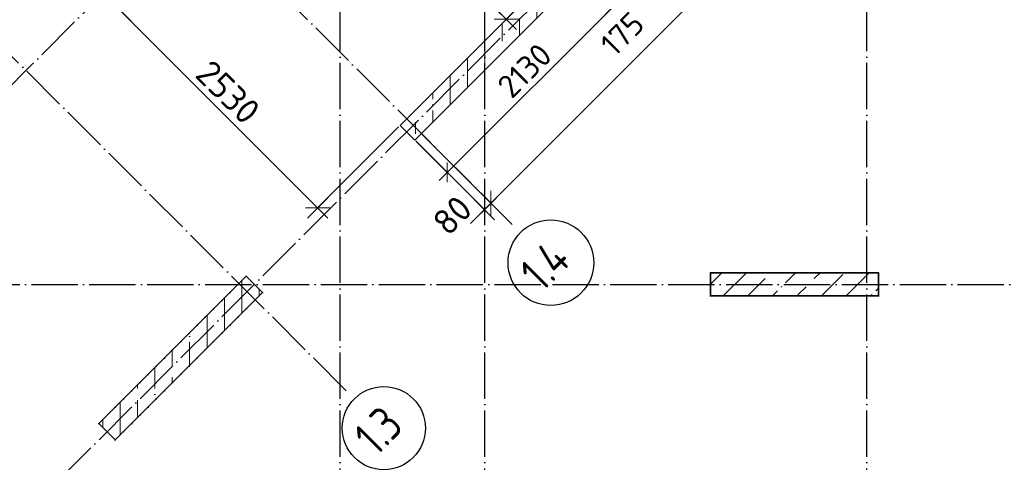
# Model space of a CAD drawing. Header units: millimetres. Extents: x -3495 to 112233, y -3287 to 47686.
# Tile 4 of 43: x 11132 to 19638, y 6864 to 10686. Entities that reach past the tile are written whole.
import ezdxf

# ---------------------------------------------------------------- set-up
doc = ezdxf.new("R2010")
doc.units = ezdxf.units.MM
doc.header["$PDMODE"] = 65
for name, pattern in [('______11', [500, 400, -50, 0, -50]), ('______5', [1100, 800, -100, 100, -100]), ('______9', [100, 0, -100])]:
    doc.linetypes.add(name, pattern=pattern)
for name, color, linetype, lineweight in [('Колонна (1)', 7, 'Continuous', 35), ('Колонна (2)', 7, 'Continuous', 35), ('Размерная линия_ общее', 7, 'Continuous', 13), ('Размерная линия_ общее_1', 7, 'Continuous', 13), ('Стена_ общее', 7, 'Continuous', 35)]:
    doc.layers.add(name, color=color, linetype=linetype, lineweight=lineweight)
doc.layers.add('Осевая линия_ общее', color=7, linetype='______5', lineweight=13, true_color=0xa0a0a0)
doc.styles.add('ISOCPEUR', font='isocpeur.ttf')
doc.dimstyles.new('DIMSTYLE_3', dxfattribs={"dimtxt": 220, "dimasz": 250, "dimexe": 0, "dimexo": 0, "dimgap": 110, "dimtad": 2, "dimdec": 0, "dimrnd": 5, "dimzin": 12, "dimdsep": 46, "dimtxsty": 'ISOCPEUR', "dimblk1": 'ALL_ML_STRICH', "dimblk2": 'ALL_ML_STRICH', "dimsah": 1, "dimcen": 0, "dimclrd": 7, "dimclre": 256, "dimclrt": 7, "dimadec": 0, "dimazin": 0, "dimtfac": 1, "dimtdec": 0, "dimtix": 1, "dimtmove": 2, "dimatfit": 3, "dimfxl": 0, "dimtzin": 0, "dimlwd": 0, "dimlwe": -3, "dimarcsym": 0})
doc.dimstyles.new('DIMSTYLE_5', dxfattribs={"dimtxt": 200, "dimasz": 200, "dimexe": 0, "dimexo": 0, "dimgap": 100, "dimtad": 2, "dimdec": 0, "dimrnd": 5, "dimzin": 12, "dimdsep": 46, "dimtxsty": 'ISOCPEUR', "dimblk1": 'ALL_ML_STRICH', "dimblk2": 'ALL_ML_STRICH', "dimsah": 1, "dimcen": 0, "dimclrd": 7, "dimclre": 256, "dimclrt": 7, "dimadec": 0, "dimazin": 0, "dimtfac": 1, "dimtdec": 0, "dimtix": 1, "dimtmove": 2, "dimatfit": 3, "dimfxl": 0, "dimtvp": 1.2, "dimtzin": 0, "dimlwd": 0, "dimlwe": -3, "dimarcsym": 0})
doc.dimstyles.new('DIMSTYLE_8', dxfattribs={"dimtxt": 220, "dimasz": 250, "dimexe": 0, "dimexo": 0, "dimgap": 110, "dimtad": 2, "dimdec": 0, "dimrnd": 5, "dimzin": 12, "dimdsep": 46, "dimtxsty": 'ISOCPEUR', "dimblk1": 'ALL_ML_STRICH', "dimblk2": 'ALL_ML_STRICH', "dimsah": 1, "dimcen": 0, "dimclrd": 7, "dimclre": 256, "dimclrt": 7, "dimadec": 0, "dimazin": 0, "dimtfac": 1, "dimtdec": 0, "dimtix": 1, "dimtmove": 2, "dimatfit": 3, "dimfxl": 0, "dimtvp": 1.2, "dimtzin": 0, "dimlwd": 0, "dimlwe": -3, "dimarcsym": 0})
doc.dimstyles.new('DIMSTYLE_9', dxfattribs={"dimtxt": 200, "dimasz": 200, "dimexe": 0, "dimexo": 0, "dimgap": 100, "dimtad": 2, "dimdec": 0, "dimrnd": 5, "dimzin": 12, "dimdsep": 46, "dimtxsty": 'ISOCPEUR', "dimblk1": 'ALL_ML_STRICH', "dimblk2": 'ALL_ML_STRICH', "dimsah": 1, "dimcen": 0, "dimclrd": 7, "dimclre": 256, "dimclrt": 7, "dimadec": 0, "dimazin": 0, "dimtfac": 1, "dimtdec": 0, "dimtix": 1, "dimtmove": 2, "dimatfit": 3, "dimfxl": 0, "dimtzin": 0, "dimlwd": 0, "dimlwe": -3, "dimarcsym": 0})
pattern_1 = [(90, (0, 0), (-300, 2e-14), [400, -50, 0, -50]), (90, (-150, 2e-14), (-300, 2e-14), [800, -100, 100, -100])]

# ---------------------------------------------------------------- blocks, each defined once
blk = doc.blocks.new('СЛОЖНЫЙ_ОБЪЕКТ_1')
at = {"layer": 'Осевая линия_ общее', "color": 253, "linetype": '______11', "lineweight": -3, "true_color": 0xa0a0a0, "transparency": 33554687}
for p, q in [((13900, -2590), (13900, 47490)), ((15150, -2590), (15150, 21710)), ((18450, -2590), (18450, 20630)), ((3543.2, 2603.2), (20704.7, 19764.7)), ((5452.4, 694), (22613.9, 17855.5)), ((15387.3, 8917.7), (8924.3, 15380.6)), ((13951.9, 7482.2), (7488.9, 13945.2)), ((-2770, 8400), (26050, 8400))]:
    blk.add_line(p, q, dxfattribs=at)
at = {"layer": 'Осевая линия_ общее', "color": 7, "linetype": 'Continuous', "lineweight": 25, "transparency": 33554687}
for centre, radius in [((15720.7, 8587.5), 369.8), ((14277.6, 7159.1), 359.3)]:
    blk.add_circle(centre, radius, dxfattribs=at)
at = {"layer": 'Осевая линия_ общее', "color": 7, "linetype": 'Continuous', "lineweight": 25, "transparency": 33554687, "char_height": 300, "attachment_point": 7, "rotation": 45, "style": 'ISOCPEUR'}
for s, insert, width in [('\\W0.80;1.4', (15643.3, 8325.5), 599.722), ('\\W0.79;1.3', (14210.8, 6907.7), 568.069)]:
    blk.add_mtext(s, dxfattribs=dict(at, insert=insert, width=width))
blk = doc.blocks.new('ALL_ML_STRICH')
at = {"color": 0, "linetype": 'ByBlock', "lineweight": -2}
for p, q in [((0, -0.5), (0, 0.5)), ((-1, 0), (0.5, 0)), ((-0.3, -0.3), (0.3, 0.3))]:
    blk.add_line(p, q, dxfattribs=at)
blk = doc.blocks.new('*D136')
at = {"layer": 'DEFPOINTS', "color": 7, "linetype": 'Continuous', "lineweight": 13, "transparency": 33554687}
for p in [(14595.3, 9709.6), (14538.8, 9653.1), (15146.5, 9045.4)]:
    blk.add_point(p, dxfattribs=at)
at = {"layer": 'Размерная линия_ общее', "color": 253, "linetype": 'Continuous', "lineweight": -2, "true_color": 0xa0a0a0, "transparency": 33554687}
for p, q in [((14552.9, 9638.9), (15146.5, 9045.4)), ((14609.5, 9695.5), (15203, 9101.9))]:
    blk.add_line(p, q, dxfattribs=at)
at = {"layer": 'Размерная линия_ общее', "color": 7, "linetype": 'Continuous', "lineweight": -2, "transparency": 33554687}
blk.add_line((15146.5, 9045.4), (15203, 9101.9), dxfattribs=at)
at = {"layer": 'Размерная линия_ общее', "color": 7, "linetype": 'Continuous', "lineweight": 13, "transparency": 33554687, "xscale": 250, "yscale": 250, "zscale": 250}
for p, rotation in [((15203, 9101.9), 44.99999999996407), ((15146.5, 9045.4), 224.9999999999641)]:
    blk.add_blockref('ALL_ML_STRICH', p, dxfattribs=dict(at, rotation=rotation))
at = {"layer": 'Размерная линия_ общее', "color": 7, "linetype": 'Continuous', "lineweight": 13, "transparency": 33554687, "insert": (14869, 8996.3), "char_height": 220, "width": 440, "attachment_point": 5, "rotation": 45, "style": 'ISOCPEUR'}
blk.add_mtext('\\A1;{80}', dxfattribs=at)
blk = doc.blocks.new('*D137')
at = {"layer": 'DEFPOINTS', "color": 7, "linetype": 'Continuous', "lineweight": 13, "transparency": 33554687}
for p in [(20439.2, 15264.3), (14595.3, 9709.6), (15203, 9101.9)]:
    blk.add_point(p, dxfattribs=at)
at = {"layer": 'Размерная линия_ общее', "color": 253, "linetype": 'Continuous', "lineweight": -2, "true_color": 0xa0a0a0, "transparency": 33554687}
for p, q in [((20453.3, 15250.2), (20902.3, 14801.2)), ((14609.5, 9695.5), (15203, 9101.9))]:
    blk.add_line(p, q, dxfattribs=at)
at = {"layer": 'Размерная линия_ общее', "color": 7, "linetype": 'Continuous', "lineweight": -2, "transparency": 33554687}
blk.add_line((15203, 9101.9), (20902.3, 14801.2), dxfattribs=at)
at = {"layer": 'Размерная линия_ общее', "color": 7, "linetype": 'Continuous', "lineweight": 13, "transparency": 33554687, "xscale": 250, "yscale": 250, "zscale": 250}
for p, rotation in [((20902.3, 14801.2), 44.99999999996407), ((15203, 9101.9), 224.9999999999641)]:
    blk.add_blockref('ALL_ML_STRICH', p, dxfattribs=dict(at, rotation=rotation))
at = {"layer": 'Размерная линия_ общее', "color": 7, "linetype": 'Continuous', "lineweight": 13, "transparency": 33554687, "insert": (17947.3, 12072.5), "char_height": 220, "width": 880, "attachment_point": 5, "rotation": 45, "style": 'ISOCPEUR'}
blk.add_mtext('\\A1;{8060}', dxfattribs=at)
blk = doc.blocks.new('*D366')
at = {"layer": 'DEFPOINTS', "color": 7, "linetype": 'Continuous', "lineweight": 13, "transparency": 33554687}
for p in [(12629.6, 11562.2), (11916.8, 10849.5), (14418.5, 9773.3)]:
    blk.add_point(p, dxfattribs=at)
at = {"layer": 'Размерная линия_ общее', "color": 253, "linetype": 'Continuous', "lineweight": -2, "true_color": 0xa0a0a0, "transparency": 33554687}
for p, q in [((12615.4, 11548.1), (11916.8, 10849.5)), ((14404.4, 9759.1), (13705.8, 9060.5))]:
    blk.add_line(p, q, dxfattribs=at)
at = {"layer": 'Размерная линия_ общее', "color": 7, "linetype": 'Continuous', "lineweight": -2, "transparency": 33554687}
blk.add_line((11916.8, 10849.5), (13705.8, 9060.5), dxfattribs=at)
at = {"layer": 'Размерная линия_ общее', "color": 7, "linetype": 'Continuous', "lineweight": 13, "transparency": 33554687, "yscale": 250, "zscale": 250}
for p, xscale, rotation in [((11916.8, 10849.5), 250.0000000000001, 134.999999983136), ((13705.8, 9060.5), 250, 314.9999999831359)]:
    blk.add_blockref('ALL_ML_STRICH', p, dxfattribs=dict(at, xscale=xscale, rotation=rotation))
at = {"layer": 'Размерная линия_ общее', "color": 7, "linetype": 'Continuous', "lineweight": 13, "transparency": 33554687, "insert": (12932.2, 10060.4), "char_height": 220, "width": 880, "attachment_point": 5, "rotation": 315, "style": 'ISOCPEUR'}
blk.add_mtext('\\A1;{2530}', dxfattribs=at)
blk = doc.blocks.new('*D369')
at = {"layer": 'DEFPOINTS', "color": 7, "linetype": 'Continuous', "lineweight": 13, "transparency": 33554687}
for p in [(14821.6, 12028.9), (14409, 11616.4), (15381.8, 10736.5)]:
    blk.add_point(p, dxfattribs=at)
at = {"layer": 'Размерная линия_ общее', "color": 253, "linetype": 'Continuous', "lineweight": -2, "true_color": 0xa0a0a0, "transparency": 33554687}
for p, q in [((14807.5, 12014.8), (14409, 11616.4)), ((15367.7, 10722.4), (15335.4, 10690.1))]:
    blk.add_line(p, q, dxfattribs=at)
at = {"layer": 'Размерная линия_ общее', "color": 7, "linetype": 'Continuous', "lineweight": -2, "transparency": 33554687}
blk.add_line((14409, 11616.4), (15335.4, 10690.1), dxfattribs=at)
at = {"layer": 'Размерная линия_ общее', "color": 7, "linetype": 'Continuous', "lineweight": 13, "transparency": 33554687, "xscale": 250, "yscale": 250, "zscale": 250}
for p, rotation in [((14409, 11616.4), 135.0000000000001), ((15335.4, 10690.1), 315.0000000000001)]:
    blk.add_blockref('ALL_ML_STRICH', p, dxfattribs=dict(at, rotation=rotation))
at = {"layer": 'Размерная линия_ общее', "color": 7, "linetype": 'Continuous', "lineweight": 13, "transparency": 33554687, "insert": (15024.2, 11227.5), "char_height": 220, "width": 880, "attachment_point": 5, "rotation": 315, "style": 'ISOCPEUR'}
blk.add_mtext('\\A1;{1310}', dxfattribs=at)
blk = doc.blocks.new('*D377')
at = {"layer": 'DEFPOINTS', "color": 7, "linetype": 'Continuous', "lineweight": 13, "transparency": 33554687}
for p in [(16175.7, 11275.9), (16052, 11152.1), (16455, 10996.6)]:
    blk.add_point(p, dxfattribs=at)
at = {"layer": 'Размерная линия_ общее_1', "color": 253, "linetype": 'Continuous', "lineweight": -2, "true_color": 0xa0a0a0, "transparency": 33554687}
for p, q in [((16196.9, 11254.7), (16455, 10996.6)), ((16073.2, 11130.9), (16331.3, 10872.8))]:
    blk.add_line(p, q, dxfattribs=at)
at = {"layer": 'Размерная линия_ общее_1', "color": 7, "linetype": 'Continuous', "lineweight": -2, "transparency": 33554687}
blk.add_line((16455, 10996.6), (16331.3, 10872.8), dxfattribs=at)
at = {"layer": 'Размерная линия_ общее_1', "color": 7, "linetype": 'Continuous', "lineweight": 13, "transparency": 33554687, "xscale": 200, "yscale": 200, "zscale": 200}
for p, rotation in [((16331.3, 10872.8), 225.0000000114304), ((16455, 10996.6), 45.0000000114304)]:
    blk.add_blockref('ALL_ML_STRICH', p, dxfattribs=dict(at, rotation=rotation))
at = {"layer": 'Размерная линия_ общее_1', "color": 7, "linetype": 'Continuous', "lineweight": 13, "transparency": 33554687, "insert": (16337.3, 10563.5), "char_height": 200, "width": 600, "attachment_point": 5, "rotation": 45, "style": 'ISOCPEUR'}
blk.add_mtext('\\A1;{175}', dxfattribs=at)
blk = doc.blocks.new('*D378')
at = {"layer": 'DEFPOINTS', "color": 7, "linetype": 'Continuous', "lineweight": 13, "transparency": 33554687}
for p in [(16052, 11152.1), (16331.3, 10872.8), (14538.8, 9653.1)]:
    blk.add_point(p, dxfattribs=at)
at = {"layer": 'Размерная линия_ общее_1', "color": 253, "linetype": 'Continuous', "lineweight": -2, "true_color": 0xa0a0a0, "transparency": 33554687}
for p, q in [((16073.2, 11130.9), (16331.3, 10872.8)), ((14560, 9631.8), (14825.1, 9366.7))]:
    blk.add_line(p, q, dxfattribs=at)
at = {"layer": 'Размерная линия_ общее_1', "color": 7, "linetype": 'Continuous', "lineweight": -2, "transparency": 33554687}
blk.add_line((16331.3, 10872.8), (14825.1, 9366.7), dxfattribs=at)
at = {"layer": 'Размерная линия_ общее_1', "color": 7, "linetype": 'Continuous', "lineweight": 13, "transparency": 33554687, "xscale": 200, "yscale": 200, "zscale": 200}
for p, rotation in [((16331.3, 10872.8), 45.0000000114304), ((14825.1, 9366.7), 225.0000000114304)]:
    blk.add_blockref('ALL_ML_STRICH', p, dxfattribs=dict(at, rotation=rotation))
at = {"layer": 'Размерная линия_ общее_1', "color": 7, "linetype": 'Continuous', "lineweight": 13, "transparency": 33554687, "insert": (15493.4, 10247), "char_height": 200, "width": 800, "attachment_point": 5, "rotation": 45, "style": 'ISOCPEUR'}
blk.add_mtext('\\A1;{2130}', dxfattribs=at)

msp = doc.modelspace()

# ---------------------------------------------------------------- hatches: boundary and pattern name
at = {"layer": 'Колонна (1)', "lineweight": 18, "transparency": 33554687}
h = msp.add_hatch(dxfattribs=at)
h.set_pattern_fill('__________541', color=256, scale=100, style=0, pattern_type=2)
h.set_pattern_definition(pattern_1)
h.paths.add_polyline_path([(13089.2, 8472.2), (11816.4, 7199.4), (11957.8, 7058), (13230.6, 8330.8)], flags=0)
at = {"layer": 'Колонна (2)', "lineweight": 18, "transparency": 33554687}
h = msp.add_hatch(dxfattribs=at)
h.set_pattern_fill('__________539', color=256, scale=100, style=0, pattern_type=2)
h.set_pattern_definition([(45, (0, 0), (-212.132, 212.132), [400, -50, 0, -50]), (45, (-106.07, 106.07), (-212.132, 212.132), [800, -100, 100, -100])])
h.paths.add_polyline_path([(17100, 8300), (18550, 8300), (18550, 8500), (17100, 8500)], flags=0)
at = {"layer": 'Стена_ общее', "linetype": 'Continuous', "lineweight": 18, "transparency": 33554687}
h = msp.add_hatch(dxfattribs=at)
h.set_pattern_fill('__________541', scale=100, style=0, pattern_type=2)
h.set_pattern_definition(pattern_1)
h.paths.add_polyline_path([(15924.7, 11279.4), (14418.5, 9773.3), (14545.8, 9646), (16052, 11152.1)], flags=0)

# ---------------------------------------------------------------- linework, layer by layer
at = {"layer": 'Колонна (1)', "color": 7, "linetype": '______9', "lineweight": -3, "transparency": 33554687}
for p, q in [((13089.2, 8472.2), (11816.4, 7199.4)), ((13230.6, 8330.8), (13089.2, 8472.2)), ((11957.8, 7058), (13230.6, 8330.8)), ((11816.4, 7199.4), (11957.8, 7058))]:
    msp.add_line(p, q, dxfattribs=at)
at = {"layer": 'Колонна (1)', "transparency": 33554687}
for p, q in [((13089.2, 8472.2), (11816.4, 7199.4)), ((13230.6, 8330.8), (13089.2, 8472.2)), ((11957.8, 7058), (13230.6, 8330.8)), ((11816.4, 7199.4), (11957.8, 7058))]:
    msp.add_line(p, q, dxfattribs=at)
at = {"layer": 'Колонна (2)', "color": 7, "linetype": '______9', "lineweight": -3, "transparency": 33554687}
for p, q in [((18550, 8500), (17100, 8500)), ((17100, 8500), (17100, 8300)), ((18550, 8300), (18550, 8500)), ((17100, 8300), (18550, 8300))]:
    msp.add_line(p, q, dxfattribs=at)
at = {"layer": 'Колонна (2)', "transparency": 33554687}
for p, q in [((18550, 8500), (17100, 8500)), ((17100, 8500), (17100, 8300)), ((18550, 8300), (18550, 8500)), ((17100, 8300), (18550, 8300))]:
    msp.add_line(p, q, dxfattribs=at)
at = {"layer": 'Стена_ общее', "color": 7, "linetype": 'Continuous', "lineweight": 35, "transparency": 33554687}
for p, q in [((14545.8, 9646), (16052, 11152.1)), ((15656, 11010.7), (14418.5, 9773.3)), ((14418.5, 9773.3), (14545.8, 9646))]:
    msp.add_line(p, q, dxfattribs=at)

# ---------------------------------------------------------------- block references
at = {"layer": 'Осевая линия_ общее', "color": 253, "linetype": '______11', "lineweight": -3, "true_color": 0xa0a0a0, "transparency": 33554687}
msp.add_blockref('СЛОЖНЫЙ_ОБЪЕКТ_1', (0, 0), dxfattribs=at)

# ---------------------------------------------------------------- dimensions: what is measured, and where the dimension line sits
at = {"layer": 'Размерная линия_ общее', "color": 7, "linetype": 'Continuous', "lineweight": 13, "transparency": 33554687}
for base, p1, p2, angle, dimstyle, picture, middle in [((20902.3, 14801.2), (14609.5, 9695.5), (20453.3, 15250.2), 45, 'DIMSTYLE_3', '*D137', (17947.3, 12072.5)), ((15335.4, 10690.1), (14807.5, 12014.8), (15367.7, 10722.4), 315, 'DIMSTYLE_3', '*D369', (15024.2, 11227.5)), ((13705.8, 9060.5), (12615.4, 11548.1), (14404.4, 9759.1), 315, 'DIMSTYLE_3', '*D366', (12932.2, 10060.4)), ((15203, 9101.9), (14552.9, 9638.9), (14609.5, 9695.5), 45, 'DIMSTYLE_8', '*D136', (14869, 8996.3))]:
    dim = msp.add_linear_dim(base=base, p1=p1, p2=p2, angle=angle, dimstyle=dimstyle, override={"dimpost": '<>', "dimclrd": 7, "dimclre": 253, "dimclrt": 7, "dimlwd": 0, "dimlwe": 65533}, dxfattribs=at)
    dim.commit()
    dim.dimension.update_dxf_attribs({"geometry": picture, "text_midpoint": middle, "dimtype": 160})
at = {"layer": 'Размерная линия_ общее_1', "color": 7, "linetype": 'Continuous', "lineweight": 13, "transparency": 33554687}
for base, p1, p2, dimstyle, picture, middle in [((16331.3, 10872.8), (16196.9, 11254.7), (16073.2, 11130.9), 'DIMSTYLE_5', '*D377', (16337.3, 10563.5)), ((14825.1, 9366.7), (16073.2, 11130.9), (14560, 9631.8), 'DIMSTYLE_9', '*D378', (15493.4, 10247))]:
    dim = msp.add_linear_dim(base=base, p1=p1, p2=p2, angle=225, dimstyle=dimstyle, override={"dimpost": '<>', "dimclrd": 7, "dimclre": 253, "dimclrt": 7, "dimlwd": 0, "dimlwe": 65533}, dxfattribs=at)
    dim.commit()
    dim.dimension.update_dxf_attribs({"geometry": picture, "text_midpoint": middle, "dimtype": 160})

doc.saveas('drawing.dxf')
